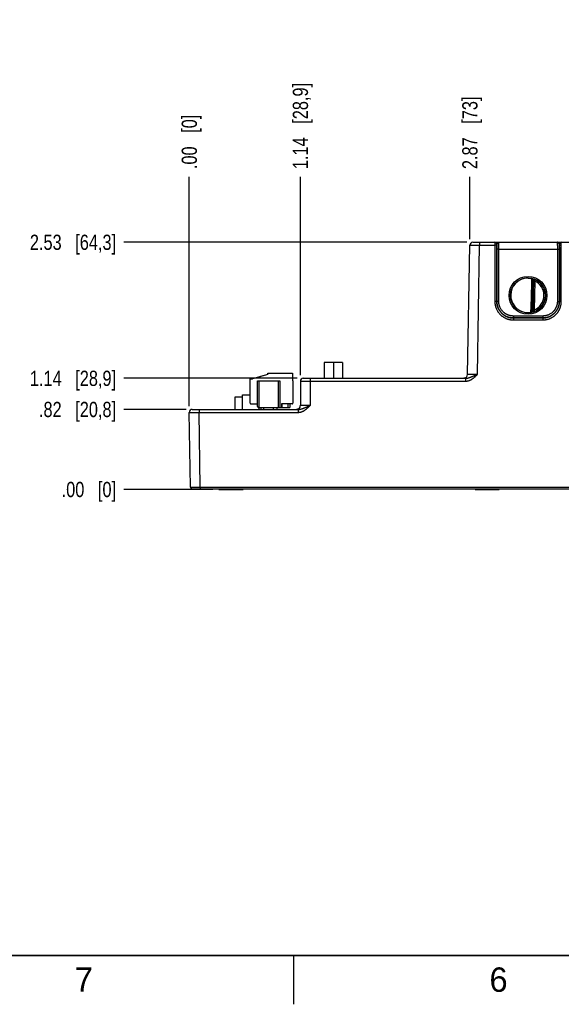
# Model space of a CAD drawing. Header units: inches. Extents: x 0 to 34, y 0 to 22.
# Tile 2 of 78: x 5.7 to 11.2, y 0 to 10.1. Entities that reach past the tile are written whole.
import ezdxf

# ---------------------------------------------------------------- set-up
doc = ezdxf.new("R2010")
doc.units = ezdxf.units.IN
doc.header["$LTSCALE"] = 1.87
doc.header["$MEASUREMENT"] = 0
doc.layers.get('0').update_dxf_attribs({"linetype": 'CONTINUOUS'})
doc.layers.add('DIMENSIONS', color=7, linetype='CONTINUOUS')
doc.styles.get("Standard").update_dxf_attribs({"font": 'txt', "width": 0.8})
doc.styles.add('TEXTSTYLE_2', font='txt')
doc.dimstyles.new('DIMSTYLE_1', dxfattribs={"dimtxt": 0.15625, "dimasz": 0.1875, "dimexe": 0.125, "dimexo": 0.0625, "dimgap": 0.09, "dimtad": 0, "dimtih": 1, "dimtoh": 1, "dimzin": 4, "dimdsep": 46, "dimtxsty": 'STANDARD', "dimblk": 'CLOSED', "dimblk1": 'CLOSED', "dimblk2": 'CLOSED', "dimcen": 0.09, "dimadec": 0, "dimazin": 0, "dimtfac": 1, "dimtofl": 0, "dimtmove": 0, "dimatfit": 3, "dimldrblk": 'CLOSED', "dimfxl": 1, "dimtolj": 1, "dimtzin": 4, "dimarcsym": 0})

# ---------------------------------------------------------------- blocks, each defined once
blk = doc.blocks.new('*D17')
at = {"layer": 'DIMENSIONS', "color": 2, "linetype": 'CONTINUOUS'}
blk.add_line((8.566, 6.448), (8.566, 8.481), dxfattribs=at)
at = {"layer": 'DIMENSIONS', "color": 2, "linetype": 'CONTINUOUS', "insert": (8.488, 8.559), "char_height": 0.15625, "width": 1.40625, "attachment_point": 1, "rotation": 90, "line_spacing_factor": 0.9}
blk.add_mtext('1.14{\\Ftxt.shx;\\W1.000000;\\H0.156250; }[28,9]', dxfattribs=at)
blk = doc.blocks.new('_CLOSED')
at = {"color": 0, "linetype": 'BYBLOCK'}
for p, q in [((0, 0), (-1, 0.167)), ((-1, 0.167), (-1, -0.167)), ((-1, -0.167), (0, 0)), ((-1, 0), (0, 0))]:
    blk.add_line(p, q, dxfattribs=at)
blk = doc.blocks.new('*D18')
at = {"layer": 'DIMENSIONS', "color": 2, "linetype": 'CONTINUOUS'}
blk.add_line((7.428, 6.128), (7.428, 8.481), dxfattribs=at)
at = {"layer": 'DIMENSIONS', "color": 2, "linetype": 'CONTINUOUS', "insert": (7.35, 8.559), "char_height": 0.15625, "width": 0.90625, "attachment_point": 1, "rotation": 90, "line_spacing_factor": 0.9}
blk.add_mtext('.00{\\Ftxt.shx;\\W1.000000;\\H0.156250; }[0]', dxfattribs=at)
blk = doc.blocks.new('*D19')
at = {"layer": 'DIMENSIONS', "color": 2, "linetype": 'CONTINUOUS'}
blk.add_line((10.302, 7.842), (10.302, 8.481), dxfattribs=at)
at = {"layer": 'DIMENSIONS', "color": 2, "linetype": 'CONTINUOUS', "insert": (10.224, 8.559), "char_height": 0.15625, "width": 1.15625, "attachment_point": 1, "rotation": 90, "line_spacing_factor": 0.9}
blk.add_mtext('2.87{\\Ftxt.shx;\\W1.000000;\\H0.156250; }[73]', dxfattribs=at)
blk = doc.blocks.new('*D20')
at = {"layer": 'DIMENSIONS', "color": 2, "linetype": 'CONTINUOUS'}
for p, q in [((14.745, 8.136), (14.745, 8.481)), ((14.601, 8.035), (14.745, 8.136)), ((14.601, 6.516), (14.601, 8.035))]:
    blk.add_line(p, q, dxfattribs=at)
at = {"layer": 'DIMENSIONS', "color": 2, "linetype": 'CONTINUOUS', "insert": (14.667, 8.559), "char_height": 0.15625, "width": 1.53125, "attachment_point": 1, "rotation": 90, "line_spacing_factor": 0.9}
blk.add_mtext('7.17{\\Ftxt.shx;\\W1.000000;\\H0.156250; }[182,2]', dxfattribs=at)
blk = doc.blocks.new('*D21')
at = {"layer": 'DIMENSIONS', "color": 2, "linetype": 'CONTINUOUS'}
blk.add_line((14.441, 6.182), (14.441, 8.481), dxfattribs=at)
at = {"layer": 'DIMENSIONS', "color": 2, "linetype": 'CONTINUOUS', "insert": (14.363, 8.559), "char_height": 0.15625, "width": 1.53125, "attachment_point": 1, "rotation": 90, "line_spacing_factor": 0.9}
blk.add_mtext('7.01{\\Ftxt.shx;\\W1.000000;\\H0.156250; }[178,1]', dxfattribs=at)
blk = doc.blocks.new('*D30')
at = {"layer": 'DIMENSIONS', "color": 2, "linetype": 'CONTINUOUS'}
blk.add_line((7.395, 6.096), (6.756, 6.096), dxfattribs=at)
at = {"layer": 'DIMENSIONS', "color": 2, "linetype": 'CONTINUOUS', "insert": (6.678, 6.174), "char_height": 0.15625, "width": 1.28125, "attachment_point": 3, "line_spacing_factor": 0.9}
blk.add_mtext('.82{\\Ftxt.shx;\\W1.000000;\\H0.156250; }[20,8]', dxfattribs=at)
blk = doc.blocks.new('*D31')
at = {"layer": 'DIMENSIONS', "color": 2, "linetype": 'CONTINUOUS'}
blk.add_line((7.668, 5.276), (6.756, 5.276), dxfattribs=at)
at = {"layer": 'DIMENSIONS', "color": 2, "linetype": 'CONTINUOUS', "insert": (6.678, 5.354), "char_height": 0.15625, "width": 0.90625, "attachment_point": 3, "line_spacing_factor": 0.9}
blk.add_mtext('.00{\\Ftxt.shx;\\W1.000000;\\H0.156250; }[0]', dxfattribs=at)
blk = doc.blocks.new('*D32')
at = {"layer": 'DIMENSIONS', "color": 2, "linetype": 'CONTINUOUS'}
blk.add_line((8.533, 6.415), (6.756, 6.415), dxfattribs=at)
at = {"layer": 'DIMENSIONS', "color": 2, "linetype": 'CONTINUOUS', "insert": (6.678, 6.493), "char_height": 0.15625, "width": 1.40625, "attachment_point": 3, "line_spacing_factor": 0.9}
blk.add_mtext('1.14{\\Ftxt.shx;\\W1.000000;\\H0.156250; }[28,9]', dxfattribs=at)
blk = doc.blocks.new('*D33')
at = {"layer": 'DIMENSIONS', "color": 2, "linetype": 'CONTINUOUS'}
blk.add_line((10.27, 7.809), (6.756, 7.809), dxfattribs=at)
at = {"layer": 'DIMENSIONS', "color": 2, "linetype": 'CONTINUOUS', "insert": (6.678, 7.887), "char_height": 0.15625, "width": 1.40625, "attachment_point": 3, "line_spacing_factor": 0.9}
blk.add_mtext('2.53{\\Ftxt.shx;\\W1.000000;\\H0.156250; }[64,3]', dxfattribs=at)

msp = doc.modelspace()

# ---------------------------------------------------------------- linework, layer by layer
at = {"color": 7, "linetype": 'CONTINUOUS'}
for p, q in [((10.279, 6.454), (10.302, 7.779)), ((10.332, 7.809), (14.383, 7.809)), ((10.379, 6.455), (10.402, 7.778)), ((10.402, 7.809), (10.402, 7.778)), ((10.402, 7.778), (10.558, 7.778)), ((10.558, 7.809), (10.558, 7.778)), ((10.578, 7.779), (10.558, 7.778)), ((10.558, 7.778), (10.558, 7.203)), ((10.579, 7.789), (10.578, 7.789)), ((10.578, 7.789), (10.578, 7.779)), ((10.578, 7.739), (10.579, 7.789)), ((10.578, 7.779), (10.578, 7.203)), ((11.219, 7.789), (11.218, 7.789)), ((11.218, 7.789), (11.219, 7.739)), ((11.219, 7.779), (11.219, 7.789)), ((11.219, 7.203), (11.219, 7.779)), ((11.219, 7.779), (11.239, 7.778)), ((11.239, 7.778), (11.239, 7.809)), ((11.239, 7.203), (11.239, 7.778)), ((10.578, 7.203), (10.578, 7.739)), ((10.598, 7.739), (10.578, 7.739)), ((10.598, 7.203), (10.598, 7.739)), ((10.598, 7.739), (11.199, 7.739)), ((11.199, 7.739), (11.199, 7.203)), ((11.199, 7.739), (11.219, 7.739)), ((11.219, 7.739), (11.219, 7.203)), ((10.939, 7.101), (10.945, 7.426)), ((10.944, 7.426), (10.947, 7.435)), ((10.953, 7.425), (10.945, 7.426)), ((10.947, 7.435), (10.947, 7.435)), ((10.953, 7.427), (10.947, 7.1)), ((10.968, 7.412), (10.953, 7.412)), ((10.968, 7.412), (10.962, 7.115)), ((10.578, 7.203), (10.558, 7.203)), ((10.578, 7.203), (10.578, 7.203)), ((10.598, 7.203), (10.578, 7.203)), ((11.199, 7.203), (11.219, 7.203)), ((11.219, 7.203), (11.219, 7.203)), ((11.219, 7.203), (11.239, 7.203)), ((10.939, 7.101), (10.941, 7.093)), ((10.939, 7.101), (10.947, 7.101)), ((10.941, 7.093), (10.941, 7.093)), ((10.962, 7.115), (10.947, 7.115)), ((10.748, 7.053), (10.748, 7.033)), ((11.049, 7.053), (10.748, 7.053)), ((10.748, 7.033), (10.748, 7.013)), ((10.748, 7.033), (11.049, 7.033)), ((11.049, 7.033), (10.748, 7.033)), ((10.748, 7.013), (11.049, 7.013)), ((11.049, 7.053), (11.049, 7.033)), ((11.049, 7.033), (11.049, 7.013)), ((8.811, 6.578), (8.811, 6.415)), ((8.998, 6.578), (8.811, 6.578)), ((8.905, 6.578), (8.905, 6.415)), ((8.998, 6.578), (8.998, 6.415)), ((8.231, 6.455), (8.231, 6.467)), ((8.231, 6.467), (8.487, 6.467)), ((8.487, 6.467), (8.487, 6.389)), ((8.052, 6.16), (8.052, 6.408)), ((8.052, 6.408), (8.076, 6.408)), ((8.231, 6.455), (8.076, 6.408)), ((8.076, 6.408), (8.076, 6.408)), ((8.18, 6.441), (8.114, 6.421)), ((8.114, 6.421), (8.115, 6.419)), ((8.116, 6.422), (8.116, 6.42)), ((8.119, 6.423), (8.119, 6.421)), ((8.125, 6.425), (8.126, 6.423)), ((8.127, 6.125), (8.127, 6.389)), ((8.127, 6.389), (8.355, 6.389)), ((8.132, 6.427), (8.133, 6.425)), ((8.139, 6.389), (8.139, 6.117)), ((8.14, 6.429), (8.141, 6.427)), ((8.155, 6.434), (8.156, 6.432)), ((8.163, 6.436), (8.164, 6.434)), ((8.17, 6.438), (8.17, 6.436)), ((8.176, 6.44), (8.177, 6.438)), ((8.178, 6.441), (8.178, 6.439)), ((8.18, 6.441), (8.18, 6.439)), ((8.343, 6.117), (8.343, 6.389)), ((8.355, 6.389), (8.355, 6.117)), ((8.487, 6.389), (8.489, 6.389)), ((8.489, 6.389), (8.489, 6.16)), ((8.566, 6.385), (8.566, 6.135)), ((8.596, 6.415), (10.258, 6.415)), ((8.666, 6.415), (8.666, 6.385)), ((8.666, 6.385), (8.666, 6.136)), ((8.666, 6.385), (10.258, 6.385)), ((10.241, 6.415), (10.24, 6.415)), ((10.24, 6.415), (10.24, 6.415)), ((10.24, 6.415), (10.24, 6.415)), ((10.242, 6.415), (10.241, 6.415)), ((10.241, 6.415), (10.241, 6.415)), ((10.241, 6.415), (10.241, 6.415)), ((10.241, 6.415), (10.241, 6.415)), ((10.242, 6.415), (10.242, 6.415)), ((10.242, 6.415), (10.242, 6.415)), ((10.259, 6.42), (10.258, 6.42)), ((10.258, 6.42), (10.258, 6.42)), ((10.258, 6.42), (10.258, 6.42)), ((10.258, 6.415), (10.258, 6.385)), ((10.259, 6.42), (10.259, 6.42)), ((7.898, 6.096), (7.898, 6.226)), ((7.898, 6.226), (7.972, 6.226)), ((7.972, 6.096), (7.972, 6.246)), ((7.972, 6.246), (8.052, 6.246)), ((7.441, 5.299), (7.428, 6.066)), ((7.458, 6.096), (8.545, 6.096)), ((7.528, 6.096), (7.528, 6.066)), ((7.541, 5.299), (7.528, 6.066)), ((7.528, 6.066), (8.545, 6.066)), ((8.06, 6.152), (8.127, 6.152)), ((8.135, 6.117), (8.457, 6.117)), ((8.14, 6.117), (8.14, 6.096)), ((8.164, 6.096), (8.164, 6.117)), ((8.192, 6.096), (8.192, 6.117)), ((8.29, 6.096), (8.29, 6.117)), ((8.326, 6.117), (8.326, 6.096)), ((8.371, 6.152), (8.371, 6.117)), ((8.481, 6.152), (8.371, 6.152)), ((8.379, 6.117), (8.379, 6.152)), ((8.442, 6.117), (8.442, 6.152)), ((8.457, 6.152), (8.457, 6.117)), ((8.528, 6.096), (8.527, 6.096)), ((8.527, 6.096), (8.527, 6.096)), ((8.529, 6.096), (8.528, 6.096)), ((8.528, 6.096), (8.528, 6.096)), ((8.528, 6.096), (8.528, 6.096)), ((8.528, 6.096), (8.528, 6.096)), ((8.545, 6.101), (8.544, 6.1)), ((8.545, 6.101), (8.545, 6.101)), ((8.545, 6.096), (8.545, 6.066)), ((7.441, 5.299), (7.541, 5.299)), ((7.456, 5.284), (14.412, 5.284)), ((7.541, 5.299), (7.541, 5.284)), ((7.541, 5.299), (14.327, 5.299)), ((7.739, 5.284), (7.731, 5.276)), ((7.739, 5.284), (7.731, 5.276)), ((7.731, 5.276), (7.979, 5.276)), ((7.731, 5.276), (7.731, 5.276)), ((7.971, 5.284), (7.979, 5.276)), ((7.971, 5.284), (7.979, 5.276)), ((7.979, 5.276), (7.979, 5.276)), ((10.363, 5.284), (10.355, 5.276)), ((10.363, 5.284), (10.355, 5.276)), ((10.355, 5.276), (10.603, 5.276)), ((10.355, 5.276), (10.355, 5.276)), ((10.596, 5.284), (10.603, 5.276)), ((10.596, 5.284), (10.603, 5.276)), ((10.603, 5.276), (10.603, 5.276))]:
    msp.add_line(p, q, dxfattribs=at)
at = {"color": 2, "linetype": 'CONTINUOUS'}
msp.add_line((8.5, 0), (8.5, 0.5), dxfattribs=at)
at = {"color": 7, "linetype": 'CONTINUOUS'}
for points in [[(10.258, 6.42), (10.257, 6.419), (10.257, 6.419), (10.257, 6.419), (10.256, 6.419), (10.256, 6.419), (10.256, 6.419), (10.255, 6.418), (10.255, 6.418), (10.255, 6.418), (10.254, 6.418), (10.254, 6.418), (10.254, 6.418), (10.253, 6.418), (10.253, 6.418), (10.253, 6.417), (10.252, 6.417), (10.252, 6.417), (10.252, 6.417), (10.251, 6.417), (10.251, 6.417), (10.251, 6.417), (10.251, 6.417), (10.25, 6.417), (10.25, 6.417), (10.25, 6.417), (10.249, 6.417), (10.249, 6.416), (10.249, 6.416), (10.249, 6.416), (10.248, 6.416), (10.248, 6.416), (10.248, 6.416), (10.248, 6.416), (10.247, 6.416), (10.247, 6.416), (10.247, 6.416), (10.247, 6.416), (10.246, 6.416), (10.246, 6.416), (10.246, 6.416), (10.246, 6.416), (10.245, 6.416), (10.245, 6.416), (10.245, 6.416), (10.245, 6.416), (10.244, 6.416), (10.244, 6.416), (10.244, 6.416), (10.244, 6.416), (10.244, 6.415), (10.243, 6.415), (10.243, 6.415), (10.243, 6.415), (10.243, 6.415), (10.243, 6.415), (10.242, 6.415), (10.242, 6.415)], [(8.527, 6.096), (8.527, 6.096), (8.527, 6.096)], [(8.545, 6.101), (8.544, 6.1), (8.544, 6.1), (8.544, 6.1), (8.543, 6.1), (8.543, 6.1), (8.543, 6.1), (8.542, 6.099), (8.542, 6.099), (8.542, 6.099), (8.541, 6.099), (8.541, 6.099), (8.541, 6.099), (8.54, 6.099), (8.54, 6.098), (8.54, 6.098), (8.539, 6.098), (8.539, 6.098), (8.539, 6.098), (8.538, 6.098), (8.538, 6.098), (8.538, 6.098), (8.538, 6.098), (8.537, 6.098), (8.537, 6.097), (8.537, 6.097), (8.536, 6.097), (8.536, 6.097), (8.536, 6.097), (8.535, 6.097), (8.535, 6.097), (8.535, 6.097), (8.535, 6.097), (8.534, 6.097), (8.534, 6.097), (8.534, 6.097), (8.534, 6.097), (8.533, 6.097), (8.533, 6.097), (8.533, 6.097), (8.533, 6.097), (8.532, 6.097), (8.532, 6.096), (8.532, 6.096), (8.532, 6.096), (8.531, 6.096), (8.531, 6.096), (8.531, 6.096), (8.531, 6.096), (8.531, 6.096), (8.53, 6.096), (8.53, 6.096), (8.53, 6.096), (8.53, 6.096), (8.53, 6.096), (8.529, 6.096), (8.529, 6.096), (8.529, 6.096), (8.529, 6.096)]]:
    msp.add_lwpolyline(points, dxfattribs=at)
at = {"color": 7, "linetype": 'CONTINUOUS', "const_width": 0.02}
msp.add_lwpolyline([(0.5, 0.5), (33.5, 0.5)], dxfattribs=at)
at = {"color": 7, "linetype": 'CONTINUOUS'}
for radius in [0.194, 0.179]:
    msp.add_circle((10.898, 7.265), radius, dxfattribs=at)
for centre, radius, start, end in [((10.332, 7.779), 0.03, 90.0012, 179), ((10.558, 7.789), 0.02, 359.995, 89.995), ((10.559, 7.789), 0.02, 359.9949, 89.9948), ((11.238, 7.789), 0.02, 90.0052, 180.0051), ((11.239, 7.789), 0.02, 90.005, 180.005), ((10.898, 7.272), 0.17, 89.6908, 97.6004), ((-113.551, 11.144), 124.545, 358.13865, 358.29034), ((10.898, 7.265), 0.177, 74.2378, 79.1727), ((10.898, 7.265), 0.168, 74.2378, 76.2776), ((10.944, 7.427), 0.00866, 359.0033, 74.2791), ((10.944, 7.426), 0.00866, 359.0004, 74.2463), ((10.945, 7.426), 0.00771, 358.9975, 1.5841), ((10.898, 7.265), 0.178, 289.2017, 68.7984), ((10.898, 7.265), 0.163, 293.1447, 64.8553), ((10.897, 7.258), 0.17, 260.3962, 270.3988), ((10.897, 7.254), 0.166, 270.3796, 277.8481), ((10.898, 7.265), 0.177, 277.0061, 283.9694), ((10.898, 7.265), 0.169, 280.096, 283.9697), ((10.939, 7.101), 0.00787, 283.9618, 358.9995), ((10.939, 7.1), 0.00787, 283.9293, 358.9961), ((8.596, 6.385), 0.03, 90, 180), ((10.24, 6.455), 0.0394, 270.1055, 359), ((8.06, 6.16), 0.00787, 180, 270), ((8.481, 6.16), 0.00787, 270, 360), ((7.458, 6.066), 0.03, 90.0012, 181), ((8.135, 6.125), 0.00787, 180, 270), ((8.526, 6.135), 0.0394, 270.144, 360), ((7.456, 5.299), 0.015, 181, 270)]:
    msp.add_arc(centre, radius, start, end, dxfattribs=at)
msp.add_ellipse((10.898, 7.265), major_axis=(0, 0.177), ratio=1, start_param=0.132587, end_param=2.974099, dxfattribs=at)
for points, knots in [([(10.302, 7.779), (10.302, 7.779), (10.302, 7.779), (10.302, 7.779), (10.302, 7.779), (10.302, 7.779), (10.302, 7.779), (10.302, 7.779), (10.302, 7.779), (10.302, 7.779), (10.302, 7.779), (10.302, 7.779), (10.303, 7.779), (10.303, 7.779), (10.303, 7.779), (10.303, 7.779), (10.303, 7.779), (10.303, 7.779), (10.303, 7.779), (10.304, 7.779), (10.304, 7.779), (10.305, 7.779), (10.305, 7.779), (10.306, 7.779), (10.307, 7.779), (10.307, 7.779), (10.308, 7.779), (10.309, 7.779), (10.31, 7.779), (10.312, 7.779), (10.314, 7.779), (10.317, 7.779), (10.319, 7.779), (10.322, 7.779), (10.325, 7.779), (10.328, 7.779), (10.332, 7.779), (10.335, 7.779), (10.34, 7.779), (10.347, 7.779), (10.355, 7.779), (10.364, 7.779), (10.373, 7.779), (10.383, 7.779), (10.392, 7.778), (10.399, 7.778), (10.402, 7.778)], [0, 0, 0, 0, 0.000009, 0.000026, 0.000084, 0.00018, 0.000312, 0.000482, 0.000689, 0.000934, 0.001217, 0.001894, 0.002722, 0.003701, 0.004829, 0.006107, 0.007534, 0.009111, 0.010838, 0.014737, 0.019229, 0.024313, 0.029984, 0.036239, 0.043075, 0.050488, 0.058472, 0.067024, 0.076138, 0.096029, 0.118097, 0.142291, 0.16855, 0.196813, 0.227011, 0.25907, 0.292915, 0.328462, 0.365628, 0.44445, 0.528622, 0.617333, 0.709728, 0.804919, 0.901988, 1, 1, 1, 1]), ([(10.6, 7.809), (10.6, 7.809), (10.599, 7.809), (10.598, 7.809), (10.597, 7.808), (10.596, 7.808), (10.595, 7.808), (10.593, 7.807), (10.592, 7.806), (10.59, 7.805), (10.589, 7.804), (10.587, 7.803), (10.586, 7.802), (10.586, 7.801), (10.585, 7.8), (10.584, 7.799), (10.583, 7.798), (10.583, 7.798), (10.582, 7.797), (10.581, 7.796), (10.581, 7.795), (10.58, 7.794), (10.58, 7.793), (10.579, 7.792), (10.579, 7.791), (10.579, 7.79), (10.579, 7.79), (10.579, 7.789), (10.579, 7.789)], [0, 0, 0, 0, 0.026145, 0.052369, 0.078796, 0.105533, 0.160272, 0.217156, 0.276559, 0.33866, 0.403366, 0.470418, 0.504687, 0.53935, 0.574316, 0.609489, 0.644756, 0.679998, 0.715081, 0.749862, 0.784187, 0.8179, 0.850849, 0.88289, 0.913883, 0.943732, 0.97241, 1, 1, 1, 1]), ([(10.598, 7.739), (10.598, 7.742), (10.598, 7.746), (10.598, 7.753), (10.598, 7.759), (10.598, 7.766), (10.598, 7.772), (10.599, 7.778), (10.599, 7.783), (10.599, 7.788), (10.599, 7.792), (10.599, 7.795), (10.599, 7.797), (10.599, 7.799), (10.599, 7.8), (10.599, 7.802), (10.599, 7.803), (10.599, 7.805), (10.599, 7.805), (10.599, 7.806), (10.599, 7.807), (10.599, 7.807), (10.6, 7.807), (10.6, 7.808), (10.6, 7.808), (10.6, 7.808), (10.6, 7.808), (10.6, 7.808), (10.6, 7.808), (10.6, 7.809), (10.6, 7.809), (10.6, 7.809), (10.6, 7.809), (10.6, 7.809), (10.6, 7.809), (10.6, 7.809), (10.6, 7.809)], [0, 0, 0, 0, 0.098183, 0.195347, 0.290566, 0.382934, 0.471571, 0.555633, 0.634321, 0.706886, 0.772639, 0.802764, 0.830956, 0.857151, 0.881285, 0.903302, 0.92315, 0.940783, 0.95616, 0.962991, 0.969246, 0.974922, 0.980015, 0.984523, 0.988445, 0.991781, 0.994531, 0.995688, 0.9967, 0.99757, 0.998298, 0.998891, 0.999357, 0.999547, 0.999714, 1, 1, 1, 1]), ([(11.218, 7.789), (11.218, 7.789), (11.218, 7.79), (11.218, 7.79), (11.218, 7.791), (11.218, 7.792), (11.217, 7.793), (11.217, 7.794), (11.216, 7.795), (11.216, 7.796), (11.215, 7.797), (11.214, 7.798), (11.214, 7.798), (11.213, 7.8), (11.212, 7.801), (11.211, 7.802), (11.21, 7.803), (11.208, 7.804), (11.207, 7.805), (11.205, 7.806), (11.204, 7.807), (11.202, 7.808), (11.201, 7.808), (11.2, 7.808), (11.199, 7.809), (11.198, 7.809), (11.197, 7.809), (11.197, 7.809)], [0, 0, 0, 0, 0.02756, 0.056265, 0.086138, 0.117123, 0.149138, 0.182091, 0.215819, 0.250145, 0.284922, 0.320003, 0.355245, 0.390514, 0.460648, 0.495311, 0.52958, 0.596633, 0.661341, 0.723438, 0.782841, 0.839731, 0.894462, 0.921202, 0.947637, 0.973866, 1, 1, 1, 1]), ([(11.197, 7.809), (11.197, 7.809), (11.197, 7.809), (11.197, 7.809), (11.197, 7.809), (11.197, 7.809), (11.197, 7.809), (11.197, 7.809), (11.197, 7.808), (11.197, 7.808), (11.197, 7.808), (11.197, 7.808), (11.197, 7.808), (11.197, 7.808), (11.197, 7.807), (11.198, 7.807), (11.198, 7.807), (11.198, 7.806), (11.198, 7.805), (11.198, 7.805), (11.198, 7.803), (11.198, 7.802), (11.198, 7.8), (11.198, 7.799), (11.198, 7.797), (11.198, 7.795), (11.198, 7.792), (11.198, 7.788), (11.198, 7.783), (11.198, 7.778), (11.199, 7.772), (11.199, 7.766), (11.199, 7.759), (11.199, 7.753), (11.199, 7.746), (11.199, 7.742), (11.199, 7.739)], [0, 0, 0, 0, 0.000286, 0.000453, 0.000643, 0.001109, 0.001702, 0.00243, 0.0033, 0.004312, 0.005469, 0.008219, 0.011555, 0.015477, 0.019985, 0.025078, 0.030754, 0.037009, 0.04384, 0.059217, 0.07685, 0.096698, 0.118715, 0.142849, 0.169044, 0.197236, 0.227361, 0.293114, 0.365679, 0.444367, 0.528429, 0.617066, 0.709434, 0.804653, 0.901817, 1, 1, 1, 1]), ([(10.898, 7.442), (10.902, 7.442), (10.908, 7.442), (10.916, 7.441), (10.924, 7.44), (10.929, 7.439), (10.932, 7.438)], [0, 0, 0, 0, 0.277541, 0.53923, 0.781189, 1, 1, 1, 1]), ([(10.938, 7.428), (10.938, 7.428), (10.938, 7.429), (10.938, 7.43), (10.938, 7.431), (10.938, 7.432), (10.938, 7.433), (10.937, 7.434), (10.937, 7.435), (10.936, 7.436), (10.935, 7.436), (10.935, 7.437), (10.934, 7.437), (10.934, 7.438), (10.933, 7.438), (10.932, 7.438), (10.932, 7.438), (10.932, 7.438)], [0, 0, 0, 0, 0.076188, 0.151509, 0.225275, 0.296991, 0.36635, 0.433206, 0.559366, 0.619072, 0.67681, 0.732881, 0.787617, 0.841362, 0.894459, 0.947237, 1, 1, 1, 1]), ([(10.953, 7.427), (10.953, 7.427), (10.953, 7.427), (10.953, 7.428), (10.953, 7.429), (10.952, 7.429), (10.952, 7.429), (10.952, 7.43), (10.951, 7.43), (10.951, 7.431), (10.951, 7.431), (10.951, 7.431), (10.95, 7.431), (10.95, 7.431), (10.95, 7.431), (10.949, 7.431), (10.949, 7.431), (10.948, 7.431), (10.948, 7.431), (10.947, 7.431), (10.947, 7.431), (10.947, 7.43), (10.946, 7.43), (10.946, 7.43), (10.946, 7.429), (10.945, 7.429), (10.945, 7.428), (10.945, 7.427), (10.944, 7.427), (10.944, 7.426)], [0, 0, 0, 0, 0.069456, 0.103089, 0.135895, 0.16783, 0.198873, 0.258195, 0.28657, 0.314136, 0.341003, 0.367368, 0.393455, 0.419483, 0.445672, 0.47223, 0.526969, 0.555409, 0.584628, 0.614688, 0.645661, 0.67762, 0.710594, 0.744559, 0.779452, 0.815177, 0.851571, 0.925534, 1, 1, 1, 1]), ([(10.944, 7.426), (10.944, 7.426), (10.944, 7.426), (10.945, 7.426), (10.945, 7.426), (10.945, 7.426), (10.945, 7.426), (10.945, 7.426), (10.945, 7.426)], [0, 0, 0, 0, 0.249784, 0.499547, 0.624708, 0.74984, 0.874934, 1, 1, 1, 1]), ([(10.947, 7.435), (10.947, 7.435), (10.947, 7.435), (10.947, 7.435), (10.947, 7.435), (10.947, 7.435), (10.947, 7.435), (10.947, 7.435), (10.947, 7.435), (10.947, 7.435), (10.947, 7.435), (10.947, 7.435), (10.947, 7.435), (10.947, 7.435), (10.947, 7.435), (10.947, 7.435), (10.947, 7.435), (10.947, 7.435), (10.948, 7.435), (10.948, 7.435), (10.949, 7.435), (10.949, 7.435), (10.95, 7.434), (10.951, 7.434), (10.952, 7.434), (10.954, 7.433), (10.955, 7.433), (10.956, 7.432), (10.958, 7.432), (10.959, 7.432), (10.96, 7.431), (10.961, 7.431), (10.962, 7.43), (10.963, 7.43)], [0, 0, 0, 0, 0.000267, 0.000574, 0.000975, 0.001495, 0.002146, 0.002932, 0.003855, 0.004919, 0.00747, 0.010594, 0.014295, 0.01857, 0.023412, 0.028817, 0.041296, 0.055969, 0.072796, 0.091736, 0.112752, 0.160873, 0.216788, 0.280057, 0.350261, 0.427016, 0.509899, 0.598412, 0.692129, 0.790665, 0.84158, 0.893491, 1, 1, 1, 1]), ([(10.953, 7.427), (10.953, 7.427), (10.953, 7.427), (10.953, 7.427), (10.953, 7.427), (10.953, 7.427), (10.953, 7.428), (10.953, 7.428), (10.954, 7.428), (10.954, 7.428), (10.954, 7.428), (10.955, 7.429), (10.955, 7.429), (10.955, 7.429), (10.956, 7.429), (10.956, 7.429), (10.956, 7.429), (10.957, 7.43), (10.957, 7.43), (10.958, 7.43), (10.958, 7.43), (10.959, 7.43), (10.959, 7.43), (10.96, 7.43), (10.96, 7.43), (10.96, 7.43), (10.96, 7.43), (10.961, 7.43), (10.961, 7.43), (10.962, 7.43), (10.962, 7.43), (10.962, 7.43), (10.962, 7.43), (10.963, 7.43), (10.963, 7.43), (10.963, 7.43)], [0, 0, 0, 0, 0.017515, 0.035215, 0.053583, 0.073058, 0.093895, 0.116231, 0.140133, 0.165621, 0.221283, 0.251385, 0.282865, 0.315572, 0.349362, 0.384106, 0.419701, 0.456073, 0.493087, 0.530499, 0.568085, 0.643132, 0.680434, 0.717622, 0.754708, 0.773106, 0.791328, 0.827169, 0.862246, 0.896557, 0.930292, 0.947336, 0.964742, 0.982388, 1, 1, 1, 1]), ([(10.963, 7.43), (10.963, 7.43), (10.963, 7.43), (10.963, 7.43), (10.963, 7.43), (10.963, 7.43), (10.963, 7.429), (10.963, 7.429), (10.963, 7.428), (10.963, 7.428), (10.963, 7.427), (10.964, 7.426), (10.964, 7.426), (10.964, 7.425), (10.964, 7.425), (10.964, 7.424), (10.965, 7.423), (10.965, 7.422), (10.965, 7.421), (10.965, 7.42), (10.966, 7.418), (10.966, 7.417), (10.966, 7.416), (10.967, 7.414), (10.967, 7.413), (10.968, 7.412)], [0, 0, 0, 0, 0.002387, 0.007692, 0.015874, 0.026864, 0.040586, 0.056934, 0.097053, 0.146195, 0.173808, 0.203253, 0.234398, 0.267105, 0.301239, 0.33667, 0.410962, 0.449592, 0.489073, 0.570216, 0.653693, 0.696114, 0.7389, 0.825314, 1, 1, 1, 1]), ([(10.558, 7.203), (10.558, 7.2), (10.558, 7.194), (10.559, 7.184), (10.56, 7.175), (10.562, 7.166), (10.564, 7.157), (10.566, 7.148), (10.569, 7.139), (10.573, 7.13), (10.576, 7.122), (10.582, 7.111), (10.588, 7.1), (10.595, 7.09), (10.603, 7.08), (10.614, 7.069), (10.625, 7.058), (10.635, 7.05), (10.643, 7.045), (10.65, 7.04), (10.659, 7.035), (10.667, 7.031), (10.675, 7.028), (10.684, 7.024), (10.693, 7.021), (10.702, 7.019), (10.711, 7.017), (10.72, 7.015), (10.729, 7.014), (10.739, 7.013), (10.745, 7.013), (10.748, 7.013)], [0, 0, 0, 0, 0.031251, 0.062502, 0.093754, 0.125005, 0.156256, 0.187507, 0.218758, 0.25001, 0.281261, 0.312513, 0.374997, 0.406248, 0.4375, 0.499985, 0.562469, 0.593721, 0.624973, 0.656225, 0.687477, 0.718729, 0.749982, 0.781234, 0.812486, 0.843738, 0.874991, 0.906243, 0.937495, 0.968748, 1, 1, 1, 1]), ([(10.578, 7.203), (10.578, 7.2), (10.578, 7.195), (10.579, 7.187), (10.58, 7.178), (10.581, 7.17), (10.583, 7.162), (10.585, 7.154), (10.588, 7.146), (10.591, 7.138), (10.594, 7.131), (10.598, 7.123), (10.602, 7.116), (10.607, 7.109), (10.612, 7.102), (10.617, 7.095), (10.622, 7.089), (10.628, 7.083), (10.634, 7.077), (10.64, 7.072), (10.647, 7.067), (10.654, 7.062), (10.661, 7.057), (10.668, 7.053), (10.675, 7.05), (10.683, 7.046), (10.691, 7.043), (10.699, 7.041), (10.707, 7.038), (10.715, 7.036), (10.723, 7.035), (10.731, 7.034), (10.74, 7.033), (10.745, 7.033), (10.748, 7.033)], [0, 0, 0, 0, 0.03125, 0.062499, 0.093749, 0.124999, 0.156248, 0.187498, 0.218748, 0.249997, 0.281247, 0.312497, 0.343747, 0.374996, 0.406246, 0.437496, 0.468746, 0.499996, 0.531246, 0.562496, 0.593746, 0.624996, 0.656246, 0.687496, 0.718746, 0.749996, 0.781247, 0.812497, 0.843747, 0.874998, 0.906248, 0.937499, 0.968749, 1, 1, 1, 1]), ([(10.748, 7.033), (10.745, 7.033), (10.74, 7.033), (10.731, 7.034), (10.723, 7.035), (10.715, 7.037), (10.707, 7.038), (10.699, 7.041), (10.691, 7.043), (10.683, 7.046), (10.675, 7.05), (10.668, 7.053), (10.661, 7.057), (10.654, 7.062), (10.647, 7.067), (10.64, 7.072), (10.634, 7.077), (10.628, 7.083), (10.622, 7.089), (10.617, 7.095), (10.612, 7.102), (10.607, 7.109), (10.602, 7.116), (10.598, 7.123), (10.594, 7.131), (10.591, 7.138), (10.588, 7.146), (10.585, 7.154), (10.583, 7.162), (10.581, 7.17), (10.58, 7.178), (10.579, 7.187), (10.578, 7.195), (10.578, 7.201), (10.578, 7.203)], [0, 0, 0, 0, 0.03125, 0.062501, 0.093751, 0.125001, 0.156251, 0.187502, 0.218752, 0.250002, 0.281252, 0.312502, 0.343752, 0.375002, 0.406252, 0.437502, 0.468752, 0.500002, 0.531252, 0.562502, 0.593752, 0.625002, 0.656252, 0.687501, 0.718751, 0.750001, 0.781251, 0.812501, 0.843751, 0.875001, 0.90625, 0.9375, 0.96875, 1, 1, 1, 1]), ([(10.748, 7.053), (10.747, 7.053), (10.744, 7.053), (10.741, 7.053), (10.737, 7.054), (10.732, 7.054), (10.726, 7.055), (10.719, 7.056), (10.712, 7.058), (10.705, 7.06), (10.698, 7.062), (10.691, 7.065), (10.684, 7.068), (10.677, 7.071), (10.671, 7.074), (10.665, 7.078), (10.659, 7.083), (10.653, 7.087), (10.647, 7.092), (10.64, 7.099), (10.632, 7.108), (10.623, 7.12), (10.616, 7.132), (10.61, 7.143), (10.607, 7.153), (10.605, 7.16), (10.603, 7.167), (10.601, 7.174), (10.6, 7.181), (10.599, 7.187), (10.599, 7.192), (10.598, 7.196), (10.598, 7.199), (10.598, 7.202), (10.598, 7.203)], [0, 0, 0, 0, 0.015627, 0.031255, 0.046883, 0.06251, 0.093763, 0.125015, 0.156268, 0.18752, 0.218773, 0.250025, 0.281278, 0.31253, 0.343783, 0.375035, 0.406287, 0.437539, 0.468792, 0.500044, 0.562529, 0.625014, 0.687499, 0.749983, 0.781235, 0.812486, 0.843738, 0.874989, 0.906241, 0.937492, 0.953119, 0.968746, 0.984373, 1, 1, 1, 1]), ([(11.049, 7.013), (11.052, 7.013), (11.058, 7.013), (11.068, 7.014), (11.077, 7.015), (11.086, 7.017), (11.095, 7.019), (11.104, 7.021), (11.113, 7.024), (11.122, 7.028), (11.13, 7.031), (11.138, 7.035), (11.147, 7.04), (11.154, 7.045), (11.162, 7.05), (11.169, 7.056), (11.177, 7.062), (11.183, 7.069), (11.19, 7.075), (11.196, 7.083), (11.202, 7.09), (11.207, 7.097), (11.212, 7.105), (11.217, 7.113), (11.221, 7.122), (11.224, 7.13), (11.228, 7.139), (11.231, 7.148), (11.233, 7.157), (11.235, 7.166), (11.237, 7.175), (11.238, 7.184), (11.239, 7.194), (11.239, 7.2), (11.239, 7.203)], [0, 0, 0, 0, 0.031251, 0.062501, 0.093752, 0.125002, 0.156253, 0.187503, 0.218754, 0.250004, 0.281255, 0.312505, 0.343755, 0.375006, 0.406256, 0.437506, 0.468756, 0.500006, 0.531256, 0.562506, 0.593756, 0.625006, 0.656255, 0.687505, 0.718755, 0.750004, 0.781254, 0.812503, 0.843753, 0.875002, 0.906252, 0.937501, 0.968751, 1, 1, 1, 1]), ([(11.049, 7.033), (11.052, 7.033), (11.057, 7.033), (11.066, 7.034), (11.074, 7.035), (11.082, 7.036), (11.09, 7.038), (11.098, 7.041), (11.106, 7.043), (11.114, 7.046), (11.122, 7.05), (11.129, 7.053), (11.136, 7.057), (11.143, 7.062), (11.15, 7.067), (11.157, 7.072), (11.163, 7.077), (11.169, 7.083), (11.175, 7.089), (11.18, 7.095), (11.185, 7.102), (11.19, 7.109), (11.195, 7.116), (11.199, 7.123), (11.203, 7.131), (11.206, 7.138), (11.209, 7.146), (11.212, 7.154), (11.214, 7.162), (11.216, 7.17), (11.217, 7.178), (11.218, 7.187), (11.219, 7.195), (11.219, 7.2), (11.219, 7.203)], [0, 0, 0, 0, 0.031251, 0.062501, 0.093752, 0.125002, 0.156253, 0.187503, 0.218753, 0.250004, 0.281254, 0.312504, 0.343754, 0.375004, 0.406254, 0.437504, 0.468754, 0.500004, 0.531254, 0.562504, 0.593754, 0.625004, 0.656253, 0.687503, 0.718753, 0.750003, 0.781252, 0.812502, 0.843752, 0.875001, 0.906251, 0.937501, 0.96875, 1, 1, 1, 1]), ([(11.199, 7.203), (11.199, 7.202), (11.199, 7.199), (11.199, 7.196), (11.198, 7.192), (11.198, 7.187), (11.197, 7.181), (11.196, 7.174), (11.194, 7.167), (11.192, 7.16), (11.19, 7.153), (11.187, 7.146), (11.184, 7.139), (11.181, 7.132), (11.178, 7.126), (11.174, 7.12), (11.169, 7.114), (11.165, 7.108), (11.16, 7.102), (11.153, 7.095), (11.144, 7.087), (11.132, 7.078), (11.12, 7.071), (11.109, 7.065), (11.099, 7.062), (11.092, 7.06), (11.085, 7.058), (11.078, 7.056), (11.071, 7.055), (11.065, 7.054), (11.06, 7.054), (11.056, 7.053), (11.053, 7.053), (11.05, 7.053), (11.049, 7.053)], [0, 0, 0, 0, 0.015627, 0.031254, 0.046881, 0.062508, 0.093759, 0.125011, 0.156262, 0.187514, 0.218765, 0.250017, 0.281269, 0.31252, 0.343772, 0.375024, 0.406276, 0.437528, 0.46878, 0.500032, 0.562517, 0.625003, 0.687488, 0.749975, 0.781227, 0.81248, 0.843732, 0.874985, 0.906237, 0.93749, 0.953117, 0.968745, 0.984373, 1, 1, 1, 1]), ([(11.219, 7.203), (11.219, 7.201), (11.219, 7.195), (11.218, 7.187), (11.217, 7.178), (11.216, 7.17), (11.214, 7.162), (11.212, 7.154), (11.209, 7.146), (11.206, 7.138), (11.203, 7.131), (11.199, 7.123), (11.195, 7.116), (11.19, 7.109), (11.185, 7.102), (11.18, 7.095), (11.175, 7.089), (11.169, 7.083), (11.163, 7.077), (11.157, 7.072), (11.15, 7.067), (11.143, 7.062), (11.136, 7.057), (11.129, 7.053), (11.122, 7.05), (11.114, 7.046), (11.106, 7.043), (11.098, 7.041), (11.09, 7.038), (11.082, 7.037), (11.074, 7.035), (11.066, 7.034), (11.057, 7.033), (11.052, 7.033), (11.049, 7.033)], [0, 0, 0, 0, 0.03125, 0.0625, 0.09375, 0.124999, 0.156249, 0.187499, 0.218749, 0.249999, 0.281249, 0.312499, 0.343748, 0.374998, 0.406248, 0.437498, 0.468748, 0.499998, 0.531248, 0.562498, 0.593748, 0.624998, 0.656248, 0.687498, 0.718748, 0.749998, 0.781248, 0.812498, 0.843749, 0.874999, 0.906249, 0.937499, 0.96875, 1, 1, 1, 1]), ([(10.92, 7.089), (10.921, 7.089), (10.921, 7.089), (10.922, 7.09), (10.923, 7.09), (10.924, 7.09), (10.924, 7.091), (10.925, 7.091), (10.925, 7.092), (10.926, 7.092), (10.926, 7.093), (10.927, 7.094), (10.927, 7.095), (10.928, 7.096), (10.928, 7.097), (10.928, 7.098), (10.928, 7.098)], [0, 0, 0, 0, 0.111901, 0.167869, 0.224091, 0.280795, 0.338235, 0.396681, 0.456407, 0.517684, 0.580758, 0.645831, 0.713023, 0.782336, 0.853604, 1, 1, 1, 1]), ([(10.957, 7.097), (10.956, 7.097), (10.955, 7.096), (10.954, 7.096), (10.952, 7.095), (10.951, 7.095), (10.949, 7.095), (10.948, 7.094), (10.947, 7.094), (10.946, 7.094), (10.945, 7.093), (10.944, 7.093), (10.943, 7.093), (10.943, 7.093), (10.942, 7.093), (10.942, 7.093), (10.942, 7.093), (10.942, 7.093), (10.942, 7.093), (10.941, 7.093), (10.941, 7.093), (10.941, 7.093), (10.941, 7.093), (10.941, 7.093), (10.941, 7.093), (10.941, 7.093), (10.941, 7.093), (10.941, 7.093), (10.941, 7.093), (10.941, 7.093), (10.941, 7.093), (10.941, 7.093), (10.941, 7.093)], [0, 0, 0, 0, 0.106342, 0.209026, 0.307451, 0.401129, 0.489643, 0.572502, 0.649262, 0.719515, 0.782822, 0.838783, 0.887002, 0.908076, 0.92706, 0.943916, 0.95861, 0.971105, 0.976518, 0.981368, 0.985651, 0.98936, 0.992494, 0.995056, 0.996124, 0.997051, 0.99784, 0.998493, 0.999016, 0.999419, 0.999728, 1, 1, 1, 1]), ([(10.957, 7.097), (10.957, 7.097), (10.957, 7.097), (10.956, 7.097), (10.956, 7.097), (10.956, 7.097), (10.955, 7.097), (10.955, 7.097), (10.954, 7.097), (10.954, 7.097), (10.954, 7.097), (10.953, 7.097), (10.953, 7.097), (10.952, 7.097), (10.952, 7.097), (10.952, 7.097), (10.951, 7.097), (10.951, 7.098), (10.951, 7.098), (10.95, 7.098), (10.95, 7.098), (10.949, 7.098), (10.949, 7.098), (10.949, 7.098), (10.949, 7.099), (10.948, 7.099), (10.948, 7.099), (10.948, 7.099), (10.948, 7.099), (10.948, 7.099), (10.947, 7.1), (10.947, 7.1), (10.947, 7.1), (10.947, 7.1), (10.947, 7.1), (10.947, 7.1)], [0, 0, 0, 0, 0.037161, 0.055691, 0.07401, 0.110297, 0.146815, 0.183806, 0.221152, 0.258697, 0.296308, 0.333996, 0.371783, 0.409616, 0.44738, 0.484868, 0.521896, 0.558368, 0.594192, 0.629235, 0.663357, 0.696413, 0.72827, 0.758833, 0.788018, 0.815725, 0.841865, 0.866395, 0.889319, 0.910677, 0.930549, 0.949083, 0.966541, 0.98335, 1, 1, 1, 1]), ([(10.962, 7.115), (10.962, 7.114), (10.962, 7.113), (10.961, 7.111), (10.961, 7.11), (10.96, 7.109), (10.96, 7.107), (10.96, 7.106), (10.959, 7.105), (10.959, 7.104), (10.959, 7.103), (10.958, 7.103), (10.958, 7.102), (10.958, 7.101), (10.958, 7.101), (10.958, 7.1), (10.958, 7.1), (10.957, 7.099), (10.957, 7.098), (10.957, 7.097), (10.957, 7.097)], [0, 0, 0, 0, 0.174687, 0.261102, 0.303887, 0.346309, 0.429786, 0.510929, 0.55041, 0.589041, 0.663332, 0.698764, 0.732897, 0.765605, 0.796749, 0.826194, 0.853807, 0.902948, 0.973135, 1, 1, 1, 1]), ([(10.748, 7.033), (10.748, 7.033), (10.748, 7.033), (10.748, 7.033), (10.748, 7.033), (10.748, 7.033), (10.748, 7.033), (10.748, 7.033), (10.748, 7.033), (10.748, 7.033)], [0, 0, 0, 0, 0.119135, 0.228998, 0.344582, 0.473202, 0.608101, 0.740933, 1, 1, 1, 1]), ([(11.049, 7.033), (11.049, 7.033), (11.049, 7.033), (11.049, 7.033), (11.049, 7.033), (11.049, 7.033), (11.049, 7.033), (11.049, 7.033), (11.049, 7.033), (11.049, 7.033)], [0, 0, 0, 0, 0.118747, 0.227775, 0.34281, 0.471644, 0.60715, 0.740439, 1, 1, 1, 1]), ([(8.566, 6.385), (8.566, 6.385), (8.566, 6.385), (8.566, 6.385), (8.566, 6.385), (8.566, 6.385), (8.566, 6.385), (8.566, 6.385), (8.566, 6.385), (8.566, 6.385), (8.566, 6.385), (8.566, 6.385), (8.566, 6.385), (8.566, 6.385), (8.566, 6.385), (8.566, 6.385), (8.567, 6.385), (8.567, 6.385), (8.567, 6.385), (8.567, 6.385), (8.568, 6.385), (8.568, 6.385), (8.569, 6.385), (8.569, 6.385), (8.57, 6.385), (8.571, 6.385), (8.572, 6.385), (8.572, 6.385), (8.574, 6.385), (8.575, 6.385), (8.578, 6.385), (8.58, 6.385), (8.583, 6.385), (8.586, 6.385), (8.589, 6.385), (8.592, 6.385), (8.595, 6.385), (8.599, 6.385), (8.604, 6.385), (8.61, 6.385), (8.619, 6.385), (8.628, 6.385), (8.637, 6.385), (8.646, 6.385), (8.656, 6.385), (8.662, 6.385), (8.666, 6.385)], [0, 0, 0, 0, 0.000009, 0.000026, 0.000084, 0.00018, 0.000313, 0.000483, 0.00069, 0.000935, 0.001218, 0.001896, 0.002724, 0.003703, 0.004831, 0.006109, 0.007537, 0.009114, 0.010841, 0.01474, 0.019233, 0.024316, 0.029987, 0.036242, 0.043078, 0.050491, 0.058475, 0.067026, 0.076139, 0.09603, 0.118097, 0.14229, 0.168549, 0.19681, 0.227007, 0.259066, 0.29291, 0.328457, 0.365622, 0.444444, 0.528616, 0.617328, 0.709724, 0.804916, 0.901986, 1, 1, 1, 1]), ([(10.258, 6.385), (10.261, 6.385), (10.266, 6.385), (10.272, 6.386), (10.276, 6.387), (10.28, 6.388), (10.286, 6.389), (10.292, 6.391), (10.298, 6.393), (10.303, 6.395), (10.31, 6.399), (10.318, 6.403), (10.325, 6.408), (10.333, 6.413), (10.339, 6.417), (10.343, 6.421), (10.347, 6.424), (10.35, 6.427), (10.353, 6.43), (10.357, 6.433), (10.36, 6.436), (10.363, 6.439), (10.366, 6.442), (10.368, 6.444), (10.37, 6.446), (10.371, 6.447), (10.373, 6.449), (10.374, 6.45), (10.375, 6.451), (10.376, 6.452), (10.377, 6.453), (10.378, 6.454), (10.379, 6.454), (10.379, 6.455)], [0, 0, 0, 0, 0.062485, 0.093736, 0.124987, 0.156239, 0.187491, 0.249982, 0.281234, 0.312486, 0.374982, 0.43748, 0.499979, 0.562479, 0.62498, 0.656233, 0.687485, 0.718737, 0.749989, 0.781241, 0.812492, 0.843744, 0.874995, 0.890621, 0.906246, 0.921872, 0.937497, 0.953123, 0.960936, 0.968749, 0.976562, 0.984375, 1, 1, 1, 1]), ([(10.258, 6.415), (10.261, 6.415), (10.265, 6.416), (10.27, 6.416), (10.274, 6.417), (10.278, 6.418), (10.282, 6.418), (10.285, 6.419), (10.29, 6.421), (10.295, 6.422), (10.3, 6.424), (10.305, 6.426), (10.311, 6.428), (10.319, 6.431), (10.325, 6.433), (10.33, 6.435), (10.334, 6.437), (10.337, 6.438), (10.341, 6.44), (10.345, 6.441), (10.349, 6.443), (10.352, 6.444), (10.356, 6.446), (10.36, 6.447), (10.364, 6.449), (10.368, 6.45), (10.371, 6.452), (10.375, 6.453), (10.378, 6.454), (10.379, 6.455)], [0, 0, 0, 0, 0.062006, 0.09288, 0.123678, 0.154405, 0.185075, 0.215705, 0.246306, 0.307482, 0.33809, 0.368731, 0.430169, 0.491905, 0.55402, 0.585238, 0.616569, 0.648014, 0.679574, 0.711245, 0.743021, 0.7749, 0.80687, 0.838924, 0.871048, 0.903232, 0.935461, 0.967722, 1, 1, 1, 1]), ([(10.379, 6.455), (10.376, 6.455), (10.369, 6.455), (10.36, 6.455), (10.35, 6.455), (10.341, 6.455), (10.332, 6.455), (10.324, 6.455), (10.317, 6.455), (10.312, 6.454), (10.308, 6.454), (10.305, 6.454), (10.302, 6.454), (10.299, 6.454), (10.296, 6.454), (10.293, 6.454), (10.291, 6.454), (10.289, 6.454), (10.287, 6.454), (10.286, 6.454), (10.285, 6.454), (10.284, 6.454), (10.283, 6.454), (10.283, 6.454), (10.282, 6.454), (10.282, 6.454), (10.281, 6.454), (10.281, 6.454), (10.28, 6.454), (10.28, 6.454), (10.28, 6.454), (10.28, 6.454), (10.28, 6.454), (10.279, 6.454), (10.279, 6.454), (10.279, 6.454), (10.279, 6.454), (10.279, 6.454), (10.279, 6.454), (10.279, 6.454), (10.279, 6.454), (10.279, 6.454), (10.279, 6.454), (10.279, 6.454), (10.279, 6.454), (10.279, 6.454)], [0, 0, 0, 0, 0.097998, 0.195052, 0.290229, 0.382612, 0.471313, 0.555477, 0.634295, 0.671459, 0.707007, 0.740852, 0.772913, 0.803113, 0.831378, 0.857642, 0.881839, 0.903913, 0.923809, 0.932926, 0.94148, 0.949467, 0.956883, 0.963722, 0.96998, 0.975654, 0.980741, 0.985236, 0.989138, 0.990866, 0.992445, 0.993874, 0.995153, 0.996283, 0.997263, 0.998092, 0.998772, 0.999055, 0.999301, 0.999509, 0.99968, 0.999814, 0.999911, 0.999971, 1, 1, 1, 1]), ([(7.428, 6.066), (7.428, 6.066), (7.428, 6.066), (7.428, 6.066), (7.428, 6.066), (7.428, 6.066), (7.428, 6.066), (7.428, 6.066), (7.428, 6.066), (7.428, 6.066), (7.428, 6.065), (7.428, 6.065), (7.428, 6.065), (7.428, 6.065), (7.428, 6.065), (7.428, 6.065), (7.429, 6.065), (7.429, 6.065), (7.429, 6.065), (7.429, 6.065), (7.43, 6.065), (7.43, 6.065), (7.431, 6.065), (7.432, 6.065), (7.432, 6.065), (7.433, 6.065), (7.434, 6.065), (7.435, 6.065), (7.436, 6.065), (7.438, 6.065), (7.44, 6.065), (7.442, 6.065), (7.445, 6.065), (7.448, 6.065), (7.451, 6.065), (7.454, 6.065), (7.457, 6.065), (7.461, 6.065), (7.466, 6.066), (7.472, 6.066), (7.481, 6.066), (7.49, 6.066), (7.499, 6.066), (7.508, 6.066), (7.518, 6.066), (7.525, 6.066), (7.528, 6.066)], [0, 0, 0, 0, 0.000009, 0.000026, 0.000085, 0.000181, 0.000314, 0.000484, 0.000691, 0.000937, 0.001219, 0.001898, 0.002727, 0.003705, 0.004834, 0.006112, 0.00754, 0.009118, 0.010845, 0.014744, 0.019238, 0.024322, 0.029993, 0.036249, 0.043086, 0.050498, 0.058483, 0.067035, 0.076148, 0.096039, 0.118108, 0.142301, 0.16856, 0.196822, 0.227019, 0.259079, 0.292923, 0.32847, 0.365635, 0.444456, 0.528627, 0.617336, 0.709731, 0.80492, 0.901988, 1, 1, 1, 1]), ([(8.545, 6.066), (8.548, 6.066), (8.552, 6.066), (8.558, 6.067), (8.563, 6.067), (8.567, 6.068), (8.571, 6.069), (8.576, 6.071), (8.581, 6.073), (8.588, 6.075), (8.597, 6.079), (8.604, 6.084), (8.612, 6.088), (8.618, 6.093), (8.623, 6.096), (8.626, 6.099), (8.63, 6.102), (8.634, 6.106), (8.639, 6.11), (8.643, 6.114), (8.647, 6.117), (8.65, 6.12), (8.653, 6.123), (8.656, 6.126), (8.659, 6.129), (8.663, 6.133), (8.665, 6.135), (8.666, 6.136)], [0, 0, 0, 0, 0.062484, 0.093736, 0.124987, 0.156238, 0.18749, 0.218742, 0.249993, 0.312487, 0.374983, 0.43748, 0.499979, 0.562479, 0.593731, 0.624984, 0.656236, 0.687488, 0.74999, 0.781242, 0.812493, 0.843744, 0.874995, 0.906247, 0.937498, 0.968749, 1, 1, 1, 1]), ([(8.545, 6.096), (8.546, 6.096), (8.549, 6.096), (8.554, 6.097), (8.559, 6.097), (8.564, 6.098), (8.568, 6.099), (8.572, 6.1), (8.576, 6.101), (8.58, 6.102), (8.583, 6.104), (8.587, 6.105), (8.591, 6.106), (8.594, 6.107), (8.598, 6.109), (8.602, 6.11), (8.605, 6.112), (8.609, 6.113), (8.613, 6.115), (8.617, 6.116), (8.621, 6.118), (8.626, 6.12), (8.631, 6.122), (8.635, 6.124), (8.639, 6.125), (8.643, 6.127), (8.647, 6.128), (8.65, 6.129), (8.652, 6.13), (8.654, 6.131), (8.656, 6.132), (8.658, 6.133), (8.659, 6.133), (8.66, 6.134), (8.663, 6.134), (8.664, 6.135), (8.666, 6.136)], [0, 0, 0, 0, 0.031063, 0.062026, 0.123684, 0.154413, 0.185083, 0.215711, 0.246313, 0.2769, 0.307489, 0.338097, 0.368738, 0.399425, 0.430175, 0.461, 0.491911, 0.522916, 0.554025, 0.585241, 0.616571, 0.679576, 0.711246, 0.743023, 0.7749, 0.806871, 0.838924, 0.871048, 0.887133, 0.903232, 0.919341, 0.935461, 0.943524, 0.951588, 0.967722, 1, 1, 1, 1]), ([(8.666, 6.136), (8.662, 6.136), (8.656, 6.136), (8.646, 6.136), (8.637, 6.136), (8.628, 6.136), (8.619, 6.136), (8.61, 6.136), (8.604, 6.136), (8.599, 6.136), (8.595, 6.136), (8.592, 6.136), (8.589, 6.136), (8.586, 6.136), (8.583, 6.136), (8.58, 6.136), (8.578, 6.136), (8.575, 6.136), (8.574, 6.136), (8.572, 6.136), (8.572, 6.136), (8.571, 6.136), (8.57, 6.135), (8.569, 6.135), (8.569, 6.135), (8.568, 6.135), (8.568, 6.135), (8.567, 6.135), (8.567, 6.135), (8.567, 6.135), (8.567, 6.135), (8.566, 6.135), (8.566, 6.135), (8.566, 6.135), (8.566, 6.135), (8.566, 6.135), (8.566, 6.135), (8.566, 6.135), (8.566, 6.135), (8.566, 6.135), (8.566, 6.135), (8.566, 6.135), (8.566, 6.135), (8.566, 6.135), (8.566, 6.135)], [0, 0, 0, 0, 0.098017, 0.195091, 0.290286, 0.382686, 0.471399, 0.555572, 0.634394, 0.671559, 0.707105, 0.740948, 0.773006, 0.803202, 0.831462, 0.85772, 0.881911, 0.903977, 0.923865, 0.932978, 0.941528, 0.949511, 0.956923, 0.963758, 0.970012, 0.975682, 0.980765, 0.985257, 0.989156, 0.990882, 0.992458, 0.993886, 0.995164, 0.996292, 0.99727, 0.998098, 0.998776, 0.999304, 0.999512, 0.999682, 0.999815, 0.999912, 0.999972, 1, 1, 1, 1])]:
    msp.add_open_spline(points, degree=3, knots=knots, dxfattribs=at)

# ---------------------------------------------------------------- texts
at = {"color": 2, "linetype": 'CONTINUOUS', "char_height": 0.25, "width": 0.25, "attachment_point": 1, "line_spacing_factor": 0.9, "style": 'TEXTSTYLE_2'}
for s, insert in [('7', (6.255, 0.379)), ('6', (10.503, 0.378))]:
    msp.add_mtext(s, dxfattribs=dict(at, insert=insert))

# ---------------------------------------------------------------- dimensions: what is measured, and where the dimension line sits
at = {"layer": 'DIMENSIONS', "color": 2, "linetype": 'CONTINUOUS'}
for feature_location, offset, dtype, origin, picture, middle in [((14.601, 6.516), (0.144, 1.964), 0, (7.428, 6.454), '*D20', (14.745, 9.324)), ((14.441, 6.182), (0, 2.298), 1, (7.428, 6.12), '*D21', (14.441, 9.324)), ((8.566, 6.448), (0, 2.033), 1, (7.428, 6.066), '*D17', (8.566, 9.262)), ((10.302, 7.842), (0, 0.639), 1, (7.428, 7.779), '*D19', (10.302, 9.137)), ((7.427864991, 6.128029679), (0, 2.352520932), 1, (7.427864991, 6.065529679), '*D18', (7.427864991, 9.011800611)), ((10.27, 7.809), (-3.514, 0), 0, (10.332, 5.276), '*D33', (5.975, 7.809)), ((8.533, 6.415), (-1.777, 0), 0, (8.596, 5.276), '*D32', (5.975, 6.415)), ((7.395, 6.096), (-0.639, 0), 0, (7.731, 5.276), '*D30', (6.037, 6.096)), ((7.6683763, 5.276134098), (-0.912386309, 0), 0, (7.7308763, 5.276134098), '*D31', (6.224739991, 5.276134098))]:
    dim = msp.add_ordinate_dim(feature_location=feature_location, offset=offset, dtype=dtype, origin=origin, dimstyle='DIMSTYLE_1', override={"dimtad": 1, "dimtih": 0, "dimtoh": 0}, dxfattribs=at)
    dim.commit()
    dim.dimension.update_dxf_attribs({"geometry": picture, "text_midpoint": middle})

doc.saveas('drawing.dxf')
